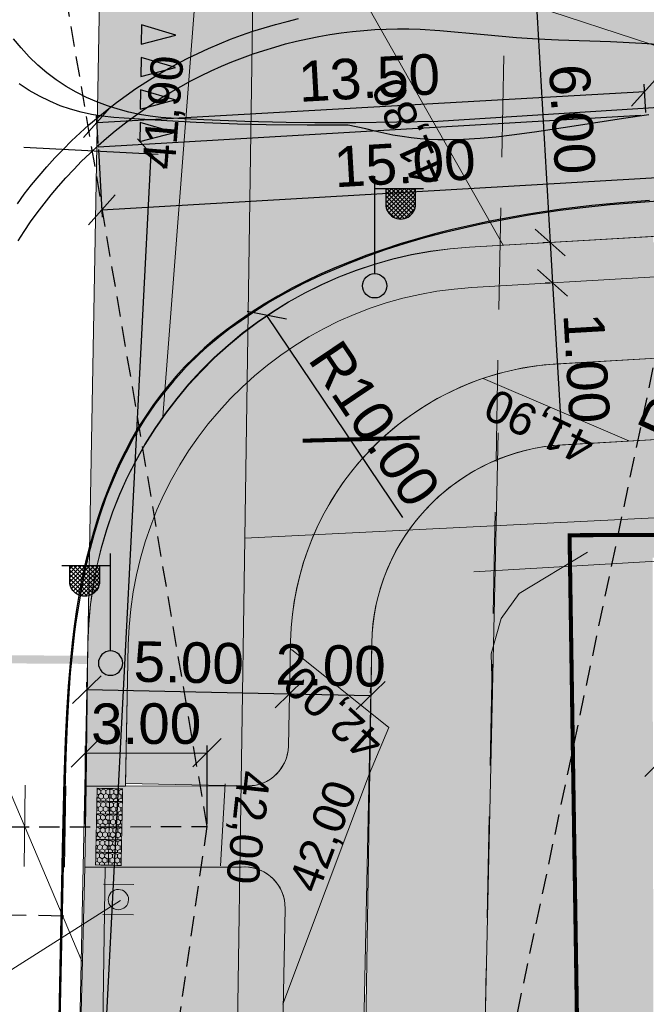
# Model space of a CAD drawing. Header units: metres. Extents: x 561538 to 562530, y 6580867 to 6581188.
# Tile 5 of 78: x 561568 to 561583, y 6581061 to 6581086. Entities that reach past the tile are written whole.
import ezdxf

# ---------------------------------------------------------------- set-up
doc = ezdxf.new("R2010")
doc.units = ezdxf.units.M
for name, pattern in [('AUDIT_E_140115124448-0', [0]), ('DASHED', [0.75, 0.5, -0.25]), ('Tpr_943a', [1.1, 0.8, -0.3])]:
    doc.linetypes.add(name, pattern=pattern)
for name, color, linetype in [('ATR01', 7, 'Continuous'), ('ATR02', 7, 'Continuous'), ('KOTY', 7, 'Continuous'), ('Tehnovõrgud$0$DP_tehno_vesi', 170, 'Tehnovõrgud$0$VESI_1'), ('Tehnovõrgud$0$PL_side', 44, 'Tehnovõrgud$0$SIDE'), ('TPK_Nähtavus_2', 4, 'Continuous'), ('tpr_KM', 7, 'Continuous')]:
    doc.layers.add(name, color=color, linetype=linetype)
for name, color, linetype, lineweight in [('DP_krunt', 7, 'Continuous', 0), ('K-Halj-muru', 71, 'Continuous', 9), ('KLM_hatch-konnitee-asfalt', 51, 'Continuous', 9), ('KLM_hatch-soidutee-asfalt-tyyp2', 253, 'Continuous', 9), ('KLM_hatch-soidutee-killustik', 33, 'Continuous', 9), ('KLM_horisontaal', 154, 'Continuous', 9), ('KLM_katteserv', 1, 'Continuous', 9), ('KLM_LM', 7, 'AUDIT_E_140115124448-0', 9), ('KLM_olol. horisontaal', 6, 'Continuous', 9), ('Tehnovõrgud$0$leppemärgid', 86, 'Continuous', 0), ('Tehnovõrgud$0$plan tänavavalgustus', 1, 'Tehnovõrgud$0$W1.1_LINE', 25), ('TKREUNAT', 7, 'AUDIT_E_140115124448-0', 9), ('TPK_juhtkivi', 136, 'Continuous', 9)]:
    doc.layers.add(name, color=color, linetype=linetype, lineweight=lineweight)
doc.layers.add('TM-kaitsevöönd', color=7, linetype='Continuous', lineweight=9, true_color=0x000000)
doc.layers.add('VV_Kattemärgistus', color=7, linetype='Continuous', true_color=0x000000)
doc.styles.add('LK-500', font='swiss.ttf', dxfattribs={"height": 1})
doc.styles.add('SWISL', font='swissl.ttf', dxfattribs={"width": 0.99, "height": 1.2})
doc.styles.add('Tehnovõrgud$0$Linetypes', font='swissl.ttf')
doc.styles.add('Tehnovõrgud$0$Standard', font='simplex.shx')
doc.linetypes.add('Tehnovõrgud$0$SIDE', pattern='A,0.5,-0.2,["S1",Tehnovõrgud$0$Linetypes,S=0.1,R=0,X=-0.1,Y=-0.05],-0.2,0.5,-0.2', length=1.6)
doc.linetypes.add('Tehnovõrgud$0$vesi1', pattern='A,4,-1,4,-1,["V1",Tehnovõrgud$0$Standard,S=0.5,R=0,X=-0.25,Y=-0.25],-1', length=11)
doc.linetypes.add('Tehnovõrgud$0$VESI_1', pattern='A,0.5,-0.2,["V1",Tehnovõrgud$0$Linetypes,S=0.1,R=0,X=-0.1,Y=-0.05],-0.2,0.5,-0.2', length=1.6)
doc.linetypes.add('Tehnovõrgud$0$W1.1_LINE', pattern='A,10,-3.35,["W1.1",Tehnovõrgud$0$Standard,S=1.5,R=0,X=-1.5,Y=-0.75],-4.35', length=17.7)

# ---------------------------------------------------------------- blocks, each defined once
blk = doc.blocks.new('_OBLIQUE')
at = {"color": 0, "linetype": 'ByBlock'}
blk.add_line((-0.5, -0.5), (0.5, 0.5), dxfattribs=at)
blk = doc.blocks.new('Tehnovõrgud$0$Pl_valgusti')
at = {"layer": 'Tehnovõrgud$0$leppemärgid', "lineweight": 30, "true_color": 0x991b1e}
h = blk.add_hatch(dxfattribs=at)
h.set_pattern_fill('ANSI37', color=244, style=0)
h.set_pattern_definition([(45, (-1303651.718500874, -12947281.95185071), (-0.08838834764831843, 0.08838834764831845), []), (135, (-1303651.718500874, -12947281.95185071), (-0.08838834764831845, -0.08838834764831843), [])])
edge = h.paths.add_edge_path()
edge.add_arc((709.9277793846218, 269.3156901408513), 0.6128398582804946, 180.0000003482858, 359.9999998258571, ccw=False)
edge.add_line((709.3149395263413, 269.315690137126), (709.3149395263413, 269.9575838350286))
edge.add_line((709.3149395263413, 269.9575838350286), (710.5406192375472, 269.957583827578))
edge.add_line((710.5406192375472, 269.957583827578), (710.5406192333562, 269.315690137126))
at = {"layer": 'Tehnovõrgud$0$leppemärgid', "color": 244, "lineweight": 30, "true_color": 0x991b1e, "flags": 128}
for points in [[(708.8616942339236, 266.4575838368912), (708.8616942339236, 270.4575838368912)], [(708.8616942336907, 269.9575838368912), (710.8616942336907, 269.9575838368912)]]:
    blk.add_lwpolyline(points, dxfattribs=at)
blk.add_lwpolyline([(709.3149395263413, 269.9575838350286), (709.3149395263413, 269.315690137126, 1.000000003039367), (710.5406192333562, 269.315690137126), (710.5406192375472, 269.9575838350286)], format="xyb", dxfattribs=at)
at = {"layer": 'Tehnovõrgud$0$leppemärgid', "color": 244, "lineweight": 30, "true_color": 0x991b1e}
blk.add_circle((708.8617019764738, 265.9575581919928), 0.499999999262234, dxfattribs=at)
blk = doc.blocks.new('t943e')
at = {"layer": 'tpr_KM'}
blk.add_hatch(color=256, dxfattribs=at).paths.add_polyline_path([(0.235949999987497, -0.849419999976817), (0.4718999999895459, 0), (0, 0)])
at = {"layer": 'tpr_KM', "color": 7}
blk.add_lwpolyline([(0.235949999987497, -0.849419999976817), (0.4718999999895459, 0), (0, 0), (0.235949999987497, -0.849419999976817)], close=True, dxfattribs=at)

msp = doc.modelspace()

# ---------------------------------------------------------------- hatches: boundary and pattern name
at = {"layer": 'K-Halj-muru'}
h = msp.add_hatch(color=256, dxfattribs=at)
edge = h.paths.add_edge_path()
edge.add_line((561570.2816790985, 6581066.907074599), (561573.1425937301, 6581066.851665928))
edge.add_arc((561573.2841138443, 6581067.859626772), 1.017847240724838, 262.007778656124, 358.4109381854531)
edge.add_line((561574.3015696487, 6581067.831401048), (561574.3547063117, 6581070.410751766))
edge.add_arc((561581.3593764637, 6581070.264020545), 7.006206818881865, 95.08336895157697, 178.7999648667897, ccw=False)
edge.add_line((561580.7385902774, 6581077.242670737), (561588.4834044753, 6581077.692670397))
edge.add_arc((561583.6436763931, 6581074.406406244), 5.849999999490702, 34.17722404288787, 93.32533803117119)
edge.add_line((561583.3043441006, 6581080.246556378), (561583.3536487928, 6581079.397987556))
edge.add_line((561583.3536487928, 6581079.397987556), (561578.8283500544, 6581079.135052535))
edge.add_arc((561579.3503997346, 6581070.150206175), 8.999999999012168, 93.32533802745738, 178.8198286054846)
edge.add_line((561570.3523088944, 6581070.335573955), (561570.2816790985, 6581066.907074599))
h = msp.add_hatch(color=256, dxfattribs=at)
edge = h.paths.add_edge_path()
edge.add_line((561577.12081321, 6581054.366873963), (561582.4658640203, 6581054.37515313))
edge.add_arc((561582.4886990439, 6581055.331534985), 0.9566544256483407, 268.6322388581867, 329.7823255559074)
edge.add_line((561583.3153628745, 6581054.850063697), (561583.2802484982, 6581072.475602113))
edge.add_line((561583.2802484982, 6581072.475602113), (561588.647307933, 6581072.485725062))
edge.add_arc((561588.6457047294, 6581073.33572355), 0.8500000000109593, 270.1080668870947, 360.1080669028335)
edge.add_line((561589.4957032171, 6581073.337326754), (561589.4936659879, 6581074.41744006))
edge.add_line((561589.4936659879, 6581074.41744006), (561589.3398622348, 6581075.739060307))
edge.add_line((561589.3398622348, 6581075.739060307), (561580.8546013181, 6581075.246038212))
edge.add_arc((561581.361836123, 6581070.263102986), 5.008685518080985, 95.81236745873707, 178.782130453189)
edge.add_line((561576.3542820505, 6581070.369558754), (561576.1192657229, 6581055.368576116))
edge.add_arc((561577.1192642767, 6581055.366872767), 1.000000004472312, 179.9024052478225, 270.0887473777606)
h = msp.add_hatch(color=256, dxfattribs=at)
edge = h.paths.add_edge_path()
edge.add_line((561569.7823571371, 6581064.84470854), (561573.1316418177, 6581064.851638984))
edge.add_arc((561573.2139995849, 6581063.849685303), 1.005332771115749, -1.052314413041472, 94.69898779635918, ccw=False)
edge.add_line((561574.2191628, 6581063.831222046), (561573.9181379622, 6581049.218926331))
edge.add_arc((561563.7100466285, 6581049.106852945), 10.2087065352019, -29.019271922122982, 0.6290180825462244, ccw=False)
edge.add_line((561572.6371173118, 6581044.15457083), (561571.3440987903, 6581042.043038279))
edge.add_line((561571.3440987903, 6581042.043038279), (561571.202, 6581042.452))
edge.add_line((561571.202, 6581042.452), (561571.398, 6581043.745))
edge.add_line((561571.398, 6581043.745), (561569.965, 6581050.893000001))
edge.add_line((561569.965, 6581050.893000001), (561569.657993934, 6581056.370874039))
edge.add_line((561569.657993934, 6581056.370874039), (561569.7823571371, 6581064.84470854))
at = {"layer": 'KLM_hatch-konnitee-asfalt', "ltscale": 0.5}
h = msp.add_hatch(color=256, dxfattribs=at)
h.dxf.hatch_style = 1
edge = h.paths.add_edge_path()
edge.add_line((561571.3440987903, 6581042.043038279), (561573.148, 6581037.741))
edge.add_line((561573.148, 6581037.741), (561573.0253005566, 6581039.045214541))
edge.add_arc((561578.6424317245, 6581039.470649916), 5.633219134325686, 139.7538355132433, 184.331250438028, ccw=False)
edge.add_arc((561563.8101450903, 6581049.071920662), 12.10282861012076, 330.488671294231, 358.7550935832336)
edge.add_line((561575.9101169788, 6581048.808974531), (561575.9632309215, 6581051.38722237))
edge.add_arc((561576.9784294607, 6581051.359968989), 1.01556428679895, 82.50485471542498, 178.462242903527, ccw=False)
edge.add_line((561577.1109018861, 6581052.366856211), (561582.4707351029, 6581052.375158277))
edge.add_arc((561582.4560924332, 6581051.345954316), 1.02930811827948, 32.80632769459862, 89.18489764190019, ccw=False)
edge.add_line((561583.3212328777, 6581051.903634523), (561583.3153628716, 6581054.850063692))
edge.add_arc((561582.4886990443, 6581055.331534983), 0.9566544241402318, 268.6322388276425, 329.78232530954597, ccw=False)
edge.add_line((561582.4658640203, 6581054.37515313), (561577.1208132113, 6581054.366873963))
edge.add_arc((561577.0494912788, 6581055.368371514), 1.004033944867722, 178.9166426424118, 274.0734581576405, ccw=False)
edge.add_line((561576.0456368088, 6581055.38735481), (561576.3542820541, 6581070.369558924))
edge.add_arc((561581.3620409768, 6581070.262913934), 5.008894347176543, 95.81447969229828, 178.7800162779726, ccw=False)
edge.add_line((561580.8546013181, 6581075.246038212), (561589.3398622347, 6581075.739060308))
edge.add_arc((561583.4411383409, 6581074.317614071), 6.067573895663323, 13.54855392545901, 33.79649522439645)
edge.add_line((561588.4834044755, 6581077.692670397), (561580.7385902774, 6581077.242670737))
edge.add_arc((561581.3593764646, 6581070.264020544), 7.00620681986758, 95.08336895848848, 178.7999648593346)
edge.add_line((561574.3547063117, 6581070.410751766), (561574.3015696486, 6581067.831401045))
edge.add_arc((561573.2841138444, 6581067.859626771), 1.017847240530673, 262.00777864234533, 358.4109380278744, ccw=False)
edge.add_line((561573.1425937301, 6581066.851665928), (561569.3116413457, 6581066.843738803))
edge.add_line((561569.3116413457, 6581066.843738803), (561569.2822881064, 6581064.843673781))
edge.add_line((561569.2822881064, 6581064.843673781), (561573.1316419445, 6581064.851638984))
edge.add_arc((561573.2139995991, 6581063.849685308), 1.005332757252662, -1.0523194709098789, 94.6989814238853, ccw=False)
edge.add_line((561574.2191627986, 6581063.831221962), (561573.9181379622, 6581049.218926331))
edge.add_arc((561563.7100466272, 6581049.106852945), 10.20870653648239, -29.01927191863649, 0.629018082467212, ccw=False)
edge.add_line((561572.6371173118, 6581044.15457083), (561571.3440987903, 6581042.043038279))
at = {"layer": 'KLM_hatch-soidutee-asfalt-tyyp2'}
h = msp.add_hatch(color=254, dxfattribs=at)
edge = h.paths.add_edge_path()
edge.add_line((561662.0515972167, 6581090.982408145), (561662.3996303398, 6581084.99251057))
edge.add_line((561662.3996303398, 6581084.99251057), (561578.7703445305, 6581080.133368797))
edge.add_arc((561579.3503997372, 6581070.150206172), 10.00000000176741, 93.32533806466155, 178.8198285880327)
edge.add_line((561569.3525210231, 6581070.356170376), (561569.830062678, 6581096.351612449))
edge.add_arc((561579.8292210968, 6581096.221878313), 10.00000000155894, 179.2566573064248, 273.3253380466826)
edge.add_line((561580.4092763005, 6581086.238715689), (561662.0515972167, 6581090.982408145))
at = {"layer": 'KLM_hatch-soidutee-killustik'}
h = msp.add_hatch(color=33, dxfattribs=at)
edge = h.paths.add_edge_path()
edge.add_line((561583.2956432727, 6581080.396303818), (561583.3536487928, 6581079.397987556))
edge.add_line((561583.3536487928, 6581079.397987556), (561578.8283500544, 6581079.135052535))
edge.add_arc((561579.3503997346, 6581070.150206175), 8.999999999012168, 93.32533802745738, 178.8198286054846)
edge.add_line((561570.3523088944, 6581070.335573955), (561570.2804156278, 6581066.845743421))
edge.add_line((561570.2804156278, 6581066.845743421), (561569.3116413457, 6581066.843738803))
edge.add_line((561569.3116413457, 6581066.843738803), (561569.3525210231, 6581070.356170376))
edge.add_arc((561579.3863587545, 6581070.11556888), 10.0367220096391, 93.51879946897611, 178.6263671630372, ccw=False)
edge.add_line((561578.7703445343, 6581080.133368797), (561583.2956432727, 6581080.396303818))
msp.add_hatch(color=33, dxfattribs=at).paths.add_polyline_path([(561569.2822881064, 6581064.843673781), (561569.7823571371, 6581064.84470854), (561569.657993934, 6581056.370874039), (561569.068, 6581056.545)])
at = {"layer": 'TPK_juhtkivi', "lineweight": 5}
h = msp.add_hatch(dxfattribs=at)
h.set_pattern_fill('HONEY', color=0, scale=0.0225, angle=268.8198286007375)
h.set_pattern_definition([(268.8198286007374, (561569.7380575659, 6581066.631613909), (0.05964653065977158, -0.1084077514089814), [0.07143749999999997, -0.1428749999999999]), (28.81982860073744, (561569.7380575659, 6581066.631613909), (0.06406060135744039, 0.1058592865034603), [0.07143749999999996, -0.1428749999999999]), (328.8198286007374, (561569.7380575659, 6581066.631613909), (0.123707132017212, -0.002548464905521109), [-0.1428749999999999, 0.07143749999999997])])
h.paths.add_polyline_path([(561569.8922753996, 6581066.470712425), (561569.5773422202, 6581066.477200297), (561569.5838300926, 6581066.792133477), (561569.898763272, 6581066.785645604)])
h = msp.add_hatch(dxfattribs=at)
h.set_pattern_fill('HONEY', color=0, scale=0.0225, angle=268.8198286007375)
h.set_pattern_definition([(268.8198286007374, (561570.0529907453, 6581066.625126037), (0.05964653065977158, -0.1084077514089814), [0.07143749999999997, -0.1428749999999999]), (28.81982860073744, (561570.0529907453, 6581066.625126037), (0.06406060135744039, 0.1058592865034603), [0.07143749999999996, -0.1428749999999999]), (328.8198286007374, (561570.0529907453, 6581066.625126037), (0.123707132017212, -0.002548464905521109), [-0.1428749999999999, 0.07143749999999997])])
h.paths.add_polyline_path([(561570.207208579, 6581066.464224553), (561569.8922753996, 6581066.470712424), (561569.898763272, 6581066.785645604), (561570.2136964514, 6581066.779157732)])
h = msp.add_hatch(dxfattribs=at)
h.set_pattern_fill('HONEY', color=0, scale=0.0225, angle=268.8198286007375)
h.set_pattern_definition([(268.8198286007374, (561569.7315696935, 6581066.316680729), (0.05964653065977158, -0.1084077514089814), [0.07143749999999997, -0.1428749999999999]), (28.81982860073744, (561569.7315696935, 6581066.316680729), (0.06406060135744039, 0.1058592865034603), [0.07143749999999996, -0.1428749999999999]), (328.8198286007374, (561569.7315696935, 6581066.316680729), (0.123707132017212, -0.002548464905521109), [-0.1428749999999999, 0.07143749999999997])])
h.paths.add_polyline_path([(561569.8857875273, 6581066.155779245), (561569.5708543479, 6581066.162267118), (561569.5773422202, 6581066.477200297), (561569.8922753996, 6581066.470712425)])
h = msp.add_hatch(dxfattribs=at)
h.set_pattern_fill('HONEY', color=0, scale=0.0225, angle=268.8198286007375)
h.set_pattern_definition([(268.8198286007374, (561570.046502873, 6581066.310192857), (0.05964653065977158, -0.1084077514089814), [0.07143749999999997, -0.1428749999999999]), (28.81982860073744, (561570.046502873, 6581066.310192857), (0.06406060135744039, 0.1058592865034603), [0.07143749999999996, -0.1428749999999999]), (328.8198286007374, (561570.046502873, 6581066.310192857), (0.123707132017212, -0.002548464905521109), [-0.1428749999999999, 0.07143749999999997])])
h.paths.add_polyline_path([(561570.2007207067, 6581066.149291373), (561569.8857875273, 6581066.155779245), (561569.8922753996, 6581066.470712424), (561570.207208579, 6581066.464224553)])
h = msp.add_hatch(dxfattribs=at)
h.set_pattern_fill('HONEY', color=0, scale=0.0225, angle=268.8198286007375)
h.set_pattern_definition([(268.8198286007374, (561569.7250818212, 6581066.00174755), (0.05964653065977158, -0.1084077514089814), [0.07143749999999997, -0.1428749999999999]), (28.81982860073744, (561569.7250818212, 6581066.00174755), (0.06406060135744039, 0.1058592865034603), [0.07143749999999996, -0.1428749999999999]), (328.8198286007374, (561569.7250818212, 6581066.00174755), (0.123707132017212, -0.002548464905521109), [-0.1428749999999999, 0.07143749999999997])])
h.paths.add_polyline_path([(561569.879299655, 6581065.840846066), (561569.5643664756, 6581065.847333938), (561569.5708543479, 6581066.162267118), (561569.8857875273, 6581066.155779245)])
h = msp.add_hatch(dxfattribs=at)
h.set_pattern_fill('HONEY', color=0, scale=0.0225, angle=268.8198286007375)
h.set_pattern_definition([(268.8198286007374, (561570.0400150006, 6581065.995259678), (0.05964653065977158, -0.1084077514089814), [0.07143749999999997, -0.1428749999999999]), (28.81982860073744, (561570.0400150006, 6581065.995259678), (0.06406060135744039, 0.1058592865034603), [0.07143749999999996, -0.1428749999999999]), (328.8198286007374, (561570.0400150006, 6581065.995259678), (0.123707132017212, -0.002548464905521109), [-0.1428749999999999, 0.07143749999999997])])
h.paths.add_polyline_path([(561570.1942328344, 6581065.834358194), (561569.879299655, 6581065.840846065), (561569.8857875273, 6581066.155779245), (561570.2007207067, 6581066.149291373)])
h = msp.add_hatch(dxfattribs=at)
h.set_pattern_fill('HONEY', color=0, scale=0.0225, angle=268.8198286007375)
h.set_pattern_definition([(268.8198286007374, (561569.7185939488, 6581065.686814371), (0.05964653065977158, -0.1084077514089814), [0.07143749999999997, -0.1428749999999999]), (28.81982860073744, (561569.7185939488, 6581065.686814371), (0.06406060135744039, 0.1058592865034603), [0.07143749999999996, -0.1428749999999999]), (328.8198286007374, (561569.7185939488, 6581065.686814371), (0.123707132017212, -0.002548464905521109), [-0.1428749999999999, 0.07143749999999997])])
h.paths.add_polyline_path([(561569.8728117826, 6581065.525912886), (561569.5578786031, 6581065.532400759), (561569.5643664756, 6581065.847333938), (561569.879299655, 6581065.840846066)])
h = msp.add_hatch(dxfattribs=at)
h.set_pattern_fill('HONEY', color=0, scale=0.0225, angle=268.8198286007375)
h.set_pattern_definition([(268.8198286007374, (561570.0335271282, 6581065.680326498), (0.05964653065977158, -0.1084077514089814), [0.07143749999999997, -0.1428749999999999]), (28.81982860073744, (561570.0335271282, 6581065.680326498), (0.06406060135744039, 0.1058592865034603), [0.07143749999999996, -0.1428749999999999]), (328.8198286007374, (561570.0335271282, 6581065.680326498), (0.123707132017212, -0.002548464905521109), [-0.1428749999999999, 0.07143749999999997])])
h.paths.add_polyline_path([(561570.187744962, 6581065.519425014), (561569.8728117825, 6581065.525912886), (561569.879299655, 6581065.840846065), (561570.1942328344, 6581065.834358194)])
h = msp.add_hatch(dxfattribs=at)
h.set_pattern_fill('HONEY', color=0, scale=0.0225, angle=268.8198286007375)
h.set_pattern_definition([(268.8198286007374, (561569.7121060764, 6581065.371881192), (0.05964653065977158, -0.1084077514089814), [0.07143749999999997, -0.1428749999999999]), (28.81982860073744, (561569.7121060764, 6581065.371881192), (0.06406060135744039, 0.1058592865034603), [0.07143749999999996, -0.1428749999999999]), (328.8198286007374, (561569.7121060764, 6581065.371881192), (0.123707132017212, -0.002548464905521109), [-0.1428749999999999, 0.07143749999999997])])
h.paths.add_polyline_path([(561569.8663239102, 6581065.210979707), (561569.5513907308, 6581065.217467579), (561569.5578786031, 6581065.532400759), (561569.8728117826, 6581065.525912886)])
h = msp.add_hatch(dxfattribs=at)
h.set_pattern_fill('HONEY', color=0, scale=0.0225, angle=268.8198286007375)
h.set_pattern_definition([(268.8198286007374, (561570.0270392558, 6581065.365393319), (0.05964653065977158, -0.1084077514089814), [0.07143749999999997, -0.1428749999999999]), (28.81982860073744, (561570.0270392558, 6581065.365393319), (0.06406060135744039, 0.1058592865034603), [0.07143749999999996, -0.1428749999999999]), (328.8198286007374, (561570.0270392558, 6581065.365393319), (0.123707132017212, -0.002548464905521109), [-0.1428749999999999, 0.07143749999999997])])
h.paths.add_polyline_path([(561570.1812570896, 6581065.204491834), (561569.8663239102, 6581065.210979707), (561569.8728117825, 6581065.525912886), (561570.187744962, 6581065.519425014)])
h = msp.add_hatch(dxfattribs=at)
h.set_pattern_fill('HONEY', color=0, scale=0.0225, angle=268.8198286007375)
h.set_pattern_definition([(268.8198286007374, (561569.7056182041, 6581065.056948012), (0.05964653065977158, -0.1084077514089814), [0.07143749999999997, -0.1428749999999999]), (28.81982860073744, (561569.7056182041, 6581065.056948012), (0.06406060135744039, 0.1058592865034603), [0.07143749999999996, -0.1428749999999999]), (328.8198286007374, (561569.7056182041, 6581065.056948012), (0.123707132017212, -0.002548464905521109), [-0.1428749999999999, 0.07143749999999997])])
h.paths.add_polyline_path([(561569.8598360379, 6581064.896046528), (561569.5449028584, 6581064.9025344), (561569.5513907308, 6581065.217467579), (561569.8663239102, 6581065.210979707)])
h = msp.add_hatch(dxfattribs=at)
h.set_pattern_fill('HONEY', color=0, scale=0.0225, angle=268.8198286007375)
h.set_pattern_definition([(268.8198286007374, (561570.0205513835, 6581065.050460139), (0.05964653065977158, -0.1084077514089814), [0.07143749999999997, -0.1428749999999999]), (28.81982860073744, (561570.0205513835, 6581065.050460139), (0.06406060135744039, 0.1058592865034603), [0.07143749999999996, -0.1428749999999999]), (328.8198286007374, (561570.0205513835, 6581065.050460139), (0.123707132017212, -0.002548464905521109), [-0.1428749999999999, 0.07143749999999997])])
h.paths.add_polyline_path([(561570.1747692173, 6581064.889558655), (561569.8598360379, 6581064.896046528), (561569.8663239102, 6581065.210979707), (561570.1812570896, 6581065.204491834)])

# ---------------------------------------------------------------- linework, layer by layer
at = {"layer": 'ATR01', "color": 3, "linetype": 'Continuous', "lineweight": -3}
for points in [[(561567.6165874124, 6581081.200743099), (561567.786392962, 6581081.436740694), (561567.9663061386, 6581081.667467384), (561568.1524811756, 6581081.893479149), (561568.3442529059, 6581082.114761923), (561568.5415012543, 6581082.331177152), (561568.7441027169, 6581082.542589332), (561568.9519304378, 6581082.74886609), (561569.1648542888, 6581082.949878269), (561569.3827409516, 6581083.145500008), (561569.6054539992, 6581083.335608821), (561569.8328539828, 6581083.520085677), (561570.0647985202, 6581083.698815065), (561570.3011423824, 6581083.871685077), (561570.5417375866, 6581084.038587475), (561570.7864334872, 6581084.199417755), (561571.0350768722, 6581084.354075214), (561571.2875120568, 6581084.502463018), (561571.5435809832, 6581084.644488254), (561571.8031233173, 6581084.780061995), (561572.0659765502, 6581084.909099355), (561572.3319761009, 6581085.03151954), (561572.6009554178, 6581085.147245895), (561572.8727460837, 6581085.256205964), (561573.1471779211, 6581085.358331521), (561573.4240790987, 6581085.453558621), (561573.7032762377, 6581085.54182764), (561573.9845945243, 6581085.623083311), (561574.2678578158, 6581085.697274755), (561574.5528887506, 6581085.764355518)], [(561583.5182172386, 6581081.275938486), (561582.2387071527, 6581081.175439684), (561581.491182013, 6581081.095020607), (561581.0034212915, 6581081.034367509), (561580.2776092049, 6581080.928194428), (561579.7876067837, 6581080.841497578), (561579.0528924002, 6581080.699979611), (561578.0916929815, 6581080.476887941), (561577.6251630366, 6581080.352048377), (561577.1552879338, 6581080.214925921), (561576.6909771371, 6581080.064904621), (561576.2317321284, 6581079.903948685), (561575.7891380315, 6581079.732127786), (561575.1058899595, 6581079.43987547), (561574.6745536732, 6581079.236675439), (561574.25468535, 6581079.017679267), (561573.8459180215, 6581078.781854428), (561573.4480499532, 6581078.529888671), (561572.8452832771, 6581078.117263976), (561572.6574851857, 6581077.972593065), (561572.2909989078, 6581077.667848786), (561572.1191732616, 6581077.51315907), (561571.7770191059, 6581077.17732847), (561571.4653579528, 6581076.830490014), (561571.1586907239, 6581076.457116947), (561571.0167915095, 6581076.269752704), (561570.7519500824, 6581075.879869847), (561570.5070112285, 6581075.477229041), (561570.2889940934, 6581075.059048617), (561570.1783639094, 6581074.842016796), (561570.0782305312, 6581074.627832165), (561569.8870349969, 6581074.178228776), (561569.801508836, 6581073.957921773), (561569.6406627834, 6581073.498139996), (561569.5005186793, 6581073.042165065), (561569.3759200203, 6581072.576634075), (561569.271864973, 6581072.110396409), (561569.1778890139, 6581071.630633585), (561569.0584038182, 6581070.896352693), (561569.0247836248, 6581070.650026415), (561568.9201706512, 6581069.639642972), (561568.8844944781, 6581069.138748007), (561568.8404405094, 6581068.376885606), (561568.8093907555, 6581067.589564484), (561568.776954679, 6581066.46620359), (561568.7095945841, 6581063.371954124), (561568.6180358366, 6581058.723797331)]]:
    msp.add_lwpolyline(points, dxfattribs=at)
at = {"layer": 'ATR01', "color": 1, "linetype": 'Continuous', "lineweight": -3}
for points in [[(561567.6336604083, 6581080.286583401), (561567.7853888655, 6581080.521350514), (561567.9429438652, 6581080.752247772), (561568.1062267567, 6581080.979130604), (561568.2751353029, 6581081.201856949), (561568.4495637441, 6581081.420287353), (561568.629402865, 6581081.634285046), (561568.8145400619, 6581081.843716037), (561569.0048594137, 6581082.048449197), (561569.2002417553, 6581082.248356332), (561569.4005647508, 6581082.443312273), (561569.6057029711, 6581082.633194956), (561569.8155279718, 6581082.817885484), (561570.0299083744, 6581082.997268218), (561570.2487099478, 6581083.171230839), (561570.4717956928, 6581083.339664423), (561570.6990259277, 6581083.502463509), (561570.9302583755, 6581083.659526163), (561571.1653482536, 6581083.810754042), (561571.4041483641, 6581083.956052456), (561571.6465091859, 6581084.095330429), (561571.8922789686, 6581084.228500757), (561572.1413038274, 6581084.355480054), (561572.3934278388, 6581084.476188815), (561572.648493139, 6581084.590551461), (561572.9063400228, 6581084.698496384), (561573.166807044, 6581084.799955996), (561573.4297311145, 6581084.894866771), (561573.6949476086, 6581084.983169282), (561573.9622904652, 6581085.064808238), (561574.2315922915, 6581085.139732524), (561574.5026844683, 6581085.207895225), (561574.7753972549, 6581085.269253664), (561575.0495598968, 6581085.323769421), (561575.3250007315, 6581085.371408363), (561575.6015472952, 6581085.412140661), (561575.8790264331, 6581085.44594081), (561576.1572644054, 6581085.472787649), (561576.4360869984, 6581085.492664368), (561576.715319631, 6581085.505558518), (561576.9947874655, 6581085.511462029), (561577.2743155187, 6581085.510371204), (561577.5537287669, 6581085.502286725), (561578.0377045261, 6581085.471685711), (561579.1276229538, 6581085.371969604), (561579.9258565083, 6581085.301836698), (561580.4488421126, 6581085.264719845), (561580.9643258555, 6581085.239765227), (561582.245996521, 6581085.201352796), (561583.0153875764, 6581085.163027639), (561583.7840471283, 6581085.112097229)], [(561583.2047510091, 6581081.279917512), (561582.4911885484, 6581081.223614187), (561581.7865203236, 6581081.15496601), (561581.091038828, 6581081.072221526), (561580.5809611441, 6581081.000945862), (561580.1255210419, 6581080.929220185), (561579.6736055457, 6581080.850102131), (561579.2255911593, 6581080.763423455), (561578.7818881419, 6581080.669022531), (561578.3429430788, 6581080.566747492), (561577.9092414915, 6581080.45645991), (561577.4813103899, 6581080.338039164), (561577.0597207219, 6581080.211387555), (561576.6450896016, 6581080.076436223), (561576.2380822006, 6581079.93315201), (561575.8394131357, 6581079.781545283), (561575.4498471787, 6581079.621678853), (561575.0704706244, 6581079.453801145), (561574.749249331, 6581079.301368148), (561574.3893462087, 6581079.118335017), (561574.0403890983, 6581078.927331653), (561573.7031833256, 6581078.728730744), (561573.3785580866, 6581078.522992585), (561573.0673595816, 6581078.310675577), (561572.7704420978, 6581078.092446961), (561572.4888147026, 6581077.869222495), (561572.223887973, 6581077.642473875), (561571.9751756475, 6581077.412366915), (561571.7416397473, 6581077.178652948), (561571.5220923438, 6581076.940920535), (561571.3152744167, 6581076.698618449), (561571.1449491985, 6581076.483900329), (561570.9556551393, 6581076.22717522), (561570.773494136, 6581075.95988058), (561570.5987343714, 6581075.682170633), (561570.4316235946, 6581075.394203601), (561570.2723874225, 6581075.096140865), (561570.1212274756, 6581074.788146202), (561569.9783193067, 6581074.470385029), (561569.8438100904, 6581074.143023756), (561569.7178160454, 6581073.806229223), (561569.6004195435, 6581073.460168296), (561569.4916658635, 6581073.105007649), (561569.3915595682, 6581072.740913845), (561569.3000604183, 6581072.368053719), (561569.2170788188, 6581071.98659525), (561569.1424707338, 6581071.596709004), (561569.076032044, 6581071.198570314), (561569.0174923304, 6581070.792362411), (561568.9665080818, 6581070.378280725), (561568.9226553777, 6581069.956538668), (561568.8691016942, 6581069.310094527), (561568.8282686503, 6581068.647780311), (561568.7971348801, 6581067.962007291), (561568.765968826, 6581067.009066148), (561568.7251436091, 6581065.280045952), (561568.6139078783, 6581059.870202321)]]:
    msp.add_lwpolyline(points, dxfattribs=at)
at = {"layer": 'ATR02', "color": 1, "linetype": 'Continuous', "lineweight": -3}
msp.add_lwpolyline([(561583.5663519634, 6581083.582548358), (561577.9883193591, 6581083.232401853), (561576.9759996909, 6581083.209966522), (561575.9635050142, 6581083.197760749), (561574.9509386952, 6581083.195785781), (561574.2440531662, 6581083.204094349), (561573.2285933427, 6581083.230952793), (561572.2135572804, 6581083.270724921), (561571.4132191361, 6581083.31120836), (561571.1537877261, 6581083.331021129), (561570.892216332, 6581083.362100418), (561570.6291196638, 6581083.40514604), (561570.3652107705, 6581083.460840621), (561570.1013041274, 6581083.529837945), (561569.8383176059, 6581083.61275012), (561569.5772730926, 6581083.710133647), (561569.319295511, 6581083.822474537), (561569.0656099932, 6581083.950172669), (561568.8175369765, 6581084.093525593), (561568.5764850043, 6581084.25271209), (561568.3439410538, 6581084.427775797), (561568.1214582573, 6581084.618609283), (561567.9106409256, 6581084.824938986), (561567.7128726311, 6581085.041317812), (561567.5247122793, 6581085.265400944)], dxfattribs=at)
at = {"layer": 'ATR02', "color": 3, "linetype": 'Continuous', "lineweight": -3}
msp.add_lwpolyline([(561583.1895771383, 6581083.393345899), (561582.5651079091, 6581083.303639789), (561581.3462746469, 6581083.11321332), (561580.3667995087, 6581082.96497167), (561579.8093634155, 6581082.889052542), (561579.426722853, 6581082.843414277), (561579.0307772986, 6581082.805941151), (561578.6220142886, 6581082.781123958), (561578.2010882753, 6581082.773498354), (561577.9863830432, 6581082.777518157), (561577.7690959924, 6581082.787462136), (561577.5494696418, 6581082.80382009), (561577.3277973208, 6581082.827041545), (561577.1044250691, 6581082.857526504), (561576.880137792, 6581082.89534928), (561576.655647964, 6581082.94032029), (561576.4312759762, 6581082.992294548), (561576.2072647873, 6581083.051137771), (561575.7753846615, 6581083.139864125), (561574.7622429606, 6581083.139792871), (561573.7491522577, 6581083.149958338), (561573.043858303, 6581083.164728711), (561572.027994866, 6581083.206855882), (561571.0127494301, 6581083.261900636), (561569.9982862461, 6581083.32985407), (561569.7040806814, 6581083.358804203), (561569.4471648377, 6581083.39982547), (561569.1888026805, 6581083.456480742), (561568.9298123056, 6581083.529406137), (561568.6711403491, 6581083.61920091), (561568.413862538, 6581083.726413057), (561568.1591826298, 6581083.851523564), (561567.9084294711, 6581083.994929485), (561567.663051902, 6581084.156926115)], dxfattribs=at)
at = {"layer": 'DP_krunt', "color": 6, "linetype": 'Continuous', "lineweight": 18}
for p, q in [((561573.2248205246, 6581072.95647453), (561573.4600000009, 6581088.57)), ((561609.335016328, 6581074.765171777), (561573.2248205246, 6581072.95647453)), ((561573.2248205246, 6581072.95647453), (561609.335016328, 6581074.765171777)), ((561572.8699999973, 6581049.399999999), (561573.2248205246, 6581072.95647453)), ((561573.2248205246, 6581072.95647453), (561573.2248205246, 6581072.95647453))]:
    msp.add_line(p, q, dxfattribs=at)
at = {"layer": 'K-Halj-muru'}
for p, q in [((561583.3536487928, 6581079.397987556), (561578.8283500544, 6581079.135052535)), ((561580.7385902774, 6581077.242670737), (561588.4834044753, 6581077.692670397)), ((561589.3398622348, 6581075.739060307), (561580.8546013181, 6581075.246038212)), ((561574.3015696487, 6581067.831401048), (561574.3547063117, 6581070.410751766)), ((561576.3542820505, 6581070.369558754), (561576.1192657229, 6581055.368576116)), ((561570.3523088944, 6581070.335573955), (561570.2816790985, 6581066.907074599)), ((561570.2816790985, 6581066.907074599), (561573.1425937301, 6581066.851665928)), ((561569.657993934, 6581056.370874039), (561569.7823571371, 6581064.84470854)), ((561569.7823571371, 6581064.84470854), (561573.1316418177, 6581064.851638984)), ((561574.2191628, 6581063.831222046), (561573.9181379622, 6581049.218926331))]:
    msp.add_line(p, q, dxfattribs=at)
for centre, radius, start, end in [((561579.3503997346, 6581070.150206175), 8.99999999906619, 93.32533802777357, 178.8198286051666), ((561581.3593764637, 6581070.264020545), 7.006206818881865, 95.08336895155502, 178.7999648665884), ((561581.361836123, 6581070.263102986), 5.008685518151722, 95.81236745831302, 178.7821304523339), ((561573.2841138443, 6581067.859626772), 1.017847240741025, 262.0077786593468, 358.4109381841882), ((561573.213999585, 6581063.849685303), 1.005332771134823, 358.9476855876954, 94.69898779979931)]:
    msp.add_arc(centre, radius, start, end, dxfattribs=at)
at = {"layer": 'KLM_hatch-konnitee-asfalt', "ltscale": 0.5}
for p, q in [((561588.4834044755, 6581077.692670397), (561580.7385902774, 6581077.242670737)), ((561580.8546013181, 6581075.246038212), (561589.3398622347, 6581075.739060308)), ((561574.3547063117, 6581070.410751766), (561574.3015696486, 6581067.831401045)), ((561576.0456368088, 6581055.38735481), (561576.3542820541, 6581070.369558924)), ((561569.3116413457, 6581066.843738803), (561569.2822881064, 6581064.843673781)), ((561573.1425937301, 6581066.851665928), (561569.3116413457, 6581066.843738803)), ((561569.2822881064, 6581064.843673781), (561573.1316419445, 6581064.851638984)), ((561574.2191627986, 6581063.831221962), (561573.9181379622, 6581049.218926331))]:
    msp.add_line(p, q, dxfattribs=at)
for centre, radius, start, end in [((561581.3593764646, 6581070.264020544), 7.006206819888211, 95.08336895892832, 178.7999648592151), ((561581.3620409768, 6581070.262913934), 5.008894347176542, 95.8144796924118, 178.7800162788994), ((561573.2841138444, 6581067.859626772), 1.017847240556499, 262.0077786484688, 358.4109379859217), ((561573.2139995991, 6581063.849685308), 1.005332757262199, 358.9476805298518, 94.69898142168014)]:
    msp.add_arc(centre, radius, start, end, dxfattribs=at)
at = {"layer": 'KLM_hatch-soidutee-asfalt-tyyp2', "color": 254}
for p, q in [((561569.3525210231, 6581070.356170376), (561569.830062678, 6581096.351612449)), ((561662.3996303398, 6581084.99251057), (561578.7703445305, 6581080.133368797))]:
    msp.add_line(p, q, dxfattribs=at)
msp.add_arc((561579.3503997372, 6581070.150206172), 10.00000000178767, 93.32533806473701, 178.8198285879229, dxfattribs=at)
at = {"layer": 'KLM_hatch-soidutee-killustik', "color": 33}
for p, q in [((561578.7703445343, 6581080.133368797), (561583.2956432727, 6581080.396303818)), ((561583.3536487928, 6581079.397987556), (561578.8283500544, 6581079.135052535)), ((561569.3116413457, 6581066.843738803), (561569.3525210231, 6581070.356170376)), ((561570.3523088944, 6581070.335573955), (561570.2804156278, 6581066.845743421)), ((561570.2804156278, 6581066.845743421), (561569.3116413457, 6581066.843738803)), ((561569.068, 6581056.545), (561569.2822881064, 6581064.843673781)), ((561569.2822881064, 6581064.843673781), (561569.7823571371, 6581064.84470854)), ((561569.7823571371, 6581064.84470854), (561569.657993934, 6581056.370874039))]:
    msp.add_line(p, q, dxfattribs=at)
for centre, radius, start, end in [((561579.3863587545, 6581070.11556888), 10.0367220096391, 93.51879946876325, 178.626367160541), ((561579.3503997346, 6581070.150206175), 8.99999999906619, 93.32533802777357, 178.8198286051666)]:
    msp.add_arc(centre, radius, start, end, dxfattribs=at)
at = {"layer": 'KLM_horisontaal'}
for p, q in [((561571.202683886, 6581075.948027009), (561572.2624449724, 6581089.68399646)), ((561575.6561043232, 6581087.127837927), (561579.5940145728, 6581080.181160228)), ((561579.9452818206, 6581086.211756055), (561598.1753545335, 6581080.257341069)), ((561579.1020333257, 6581076.896617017), (561582.6965368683, 6581075.353060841)), ((561574.3807518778, 6581070.215136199), (561576.7772866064, 6581068.289768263)), ((561576.7772866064, 6581068.289768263), (561576.3038837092, 6581067.152656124)), ((561576.3038837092, 6581067.152656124), (561574.1612465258, 6581061.470827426)), ((561572.7402477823, 6581066.904621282), (561572.6244138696, 6581064.87783106))]:
    msp.add_line(p, q, dxfattribs=at)
at = {"layer": 'KLM_horisontaal', "color": 5}
for p, q in [((561579.160030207, 6581061.360547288), (561579.4732257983, 6581075.557092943)), ((561588.8604510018, 6581072.706145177), (561578.8772883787, 6581072.126089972)), ((561581.6803817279, 6581072.612679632), (561579.9892222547, 6581071.594831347)), ((561579.9892222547, 6581071.594831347), (561579.544559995, 6581070.977228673)), ((561579.544559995, 6581070.977228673), (561579.3002363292, 6581070.108075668)), ((561579.3002363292, 6581070.108075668), (561579.3315161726, 6581068.976805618))]:
    msp.add_line(p, q, dxfattribs=at)
at = {"layer": 'KLM_katteserv'}
for p, q in [((561578.7703445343, 6581080.133368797), (561583.2956432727, 6581080.396303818)), ((561580.9471827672, 6581077.25479066), (561588.5704233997, 6581077.697726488)), ((561581.0631938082, 6581075.258158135), (561589.4158399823, 6581075.74347487)), ((561574.3015696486, 6581067.831401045), (561574.3547063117, 6581070.410751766)), ((561576.045636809, 6581055.38735481), (561576.3542820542, 6581070.369558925)), ((561569.068, 6581056.545), (561569.3525210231, 6581070.356170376)), ((561569.3116413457, 6581066.843738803), (561569.2822881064, 6581064.843673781)), ((561569.3116413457, 6581066.843738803), (561573.3038510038, 6581066.851999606)), ((561569.2822881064, 6581064.843673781), (561573.2173057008, 6581064.851816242)), ((561574.2191627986, 6581063.831221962), (561573.9105412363, 6581048.850167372))]:
    msp.add_line(p, q, dxfattribs=at)
for centre, radius, start, end in [((561579.3503997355, 6581070.150206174), 10, 93.32533803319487, 178.8198285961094), ((561581.3532214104, 6581070.266576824), 7, 93.32533805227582, 178.8198285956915), ((561581.3532214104, 6581070.266576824), 4.999999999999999, 93.32533805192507, 178.8198285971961), ((561573.3017817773, 6581067.851997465), 1, 270.1185580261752, 358.8198285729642), ((561573.2193749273, 6581063.851818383), 1, 358.8198286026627, 90.11855803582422)]:
    msp.add_arc(centre, radius, start, end, dxfattribs=at)
at = {"layer": 'KLM_LM'}
for p, q in [((561567.8118028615, 6581066.865750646), (561567.7824496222, 6581064.865685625)), ((561568.8116951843, 6581066.851076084), (561568.782341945, 6581064.851011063)), ((561570.1558954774, 6581064.027111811, 40.70000000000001), (561554.0091770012, 6581053.754566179, 40.70000000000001))]:
    msp.add_line(p, q, dxfattribs=at)
at = {"layer": 'KLM_olol. horisontaal'}
msp.add_line((561569.2067839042, 6581062.533392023), (561565.7877055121, 6581070.566799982), dxfattribs=at)
at = {"layer": 'KOTY', "transparency": 16777216}
for p, q in [((561580.4092762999, 6581086.238715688), (561580.757309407, 6581080.248818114)), ((561569.5776630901, 6581083.206266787), (561583.0887084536, 6581083.97204643)), ((561583.1180900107, 6581083.453652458), (561583.0785227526, 6581084.151758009)), ((561569.6070446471, 6581082.687872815), (561569.567477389, 6581083.385978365)), ((561580.6949146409, 6581080.245192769), (561580.5776124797, 6581080.23837712)), ((561580.694914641, 6581080.245192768), (561580.5776124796, 6581080.238377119)), ((561580.7573094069, 6581080.248818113), (561580.8153149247, 6581079.250501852)), ((561580.7529201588, 6581079.246876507), (561580.6356179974, 6581079.240060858)), ((561580.8153149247, 6581079.250501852), (561581.0236819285, 6581075.664357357)), ((561577.1190823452, 6581073.46724737), (561573.7688854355, 6581078.447597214)), ((561569.3304859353, 6581069.286546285), (561569.332906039, 6581069.40402136)), ((561569.3291986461, 6581069.224059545), (561574.3281379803, 6581069.121076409)), ((561574.3294252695, 6581069.18356315), (561574.3318453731, 6581069.301038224)), ((561574.3294252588, 6581069.183562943), (561574.3318453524, 6581069.30103812)), ((561576.3290009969, 6581069.142369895), (561576.3314210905, 6581069.259845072)), ((561574.3281379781, 6581069.121076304), (561576.3277137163, 6581069.079883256))]:
    msp.add_line(p, q, dxfattribs=at)
at = {"layer": 'KOTY', "color": 3, "transparency": 16777216}
for p, q in [((561567.777708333, 6581082.597350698), (561571.0866878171, 6581082.427390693)), ((561570.9069247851, 6581082.43662391), (561565.5131966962, 6580977.425238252))]:
    msp.add_line(p, q, dxfattribs=at)
at = {"layer": 'Tehnovõrgud$0$DP_tehno_vesi', "linetype": 'Tehnovõrgud$0$vesi1', "ltscale": 3, "const_width": 0.1, "flags": 128}
msp.add_lwpolyline([(561574.6527539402, 6581075.359523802), (561577.5408461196, 6581075.437462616)], dxfattribs=at)
at = {"layer": 'Tehnovõrgud$0$PL_side', "color": 6, "ltscale": 5, "const_width": 0.1, "flags": 128}
msp.add_lwpolyline([(561613.012534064, 6581073.162924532), (561581.2346968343, 6581073.029950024), (561581.4399437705, 6581059.639656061), (561581.6451907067, 6581046.249362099), (561581.2146886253, 6581021.549231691), (561609.3662916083, 6581021.349136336)], dxfattribs=at)
at = {"layer": 'Tehnovõrgud$0$plan tänavavalgustus', "ltscale": 0.5, "const_width": 0.2, "flags": 128}
msp.add_lwpolyline([(561559.0644890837, 6581068.062341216), (561560.1798658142, 6581068.205618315), (561560.5200984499, 6581070.015734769), (561570.0012601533, 6581069.954228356), (561573.8395662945, 6581070.024801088), (561574.0088192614, 6581078.090915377), (561576.3038077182, 6581079.12522997), (561581.3253857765, 6581079.494423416), (561629.551410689, 6581082.136687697)], dxfattribs=at)
at = {"layer": 'TKREUNAT', "color": 0, "linetype": 'Continuous'}
for p, q in [((561569.7370477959, 6581064.428098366), (561570.4869958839, 6581064.419274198)), ((561570.4781717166, 6581063.669326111), (561569.7282236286, 6581063.678150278))]:
    msp.add_line(p, q, dxfattribs=at)
at = {"layer": 'TKREUNAT', "color": 1, "linetype": 'Continuous'}
for start, end in [(359.3258677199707, 179.3258677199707), (179.3258677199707, 359.3258677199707)]:
    msp.add_arc((561570.1076097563, 6581064.048712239), 0.249999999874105, start, end, dxfattribs=at)
at = {"layer": 'TM-kaitsevöönd', "linetype": 'DASHED', "ltscale": 5}
msp.add_line((561578.3420248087, 6581018.608869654, 42.029), (561579.7885008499, 6581094.003954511, 42.029), dxfattribs=at)
at = {"layer": 'TPK_juhtkivi', "color": 0, "ltscale": 1.5, "const_width": 0.0225}
for points in [[(561569.8922753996, 6581066.470712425), (561569.5773422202, 6581066.477200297), (561569.5838300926, 6581066.792133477), (561569.898763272, 6581066.785645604)], [(561570.207208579, 6581066.464224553), (561569.8922753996, 6581066.470712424), (561569.898763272, 6581066.785645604), (561570.2136964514, 6581066.779157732)], [(561569.8857875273, 6581066.155779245), (561569.5708543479, 6581066.162267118), (561569.5773422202, 6581066.477200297), (561569.8922753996, 6581066.470712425)], [(561570.2007207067, 6581066.149291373), (561569.8857875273, 6581066.155779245), (561569.8922753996, 6581066.470712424), (561570.207208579, 6581066.464224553)], [(561569.879299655, 6581065.840846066), (561569.5643664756, 6581065.847333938), (561569.5708543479, 6581066.162267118), (561569.8857875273, 6581066.155779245)], [(561570.1942328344, 6581065.834358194), (561569.879299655, 6581065.840846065), (561569.8857875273, 6581066.155779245), (561570.2007207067, 6581066.149291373)], [(561569.8728117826, 6581065.525912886), (561569.5578786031, 6581065.532400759), (561569.5643664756, 6581065.847333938), (561569.879299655, 6581065.840846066)], [(561570.187744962, 6581065.519425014), (561569.8728117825, 6581065.525912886), (561569.879299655, 6581065.840846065), (561570.1942328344, 6581065.834358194)], [(561569.8663239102, 6581065.210979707), (561569.5513907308, 6581065.217467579), (561569.5578786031, 6581065.532400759), (561569.8728117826, 6581065.525912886)], [(561570.1812570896, 6581065.204491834), (561569.8663239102, 6581065.210979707), (561569.8728117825, 6581065.525912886), (561570.187744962, 6581065.519425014)], [(561569.8598360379, 6581064.896046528), (561569.5449028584, 6581064.9025344), (561569.5513907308, 6581065.217467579), (561569.8663239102, 6581065.210979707)], [(561570.1747692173, 6581064.889558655), (561569.8598360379, 6581064.896046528), (561569.8663239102, 6581065.210979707), (561570.1812570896, 6581065.204491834)]]:
    msp.add_lwpolyline(points, close=True, dxfattribs=at)
at = {"layer": 'TPK_Nähtavus_2', "linetype": 'DASHED'}
for p, q in [((561572.29737891, 6581065.849914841), (561564.6522376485, 6581110.803435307)), ((561559.158115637, 6581065.82272667), (561572.29737891, 6581065.849914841)), ((561565.7640261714, 6581020.836299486), (561572.29737891, 6581065.849914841))]:
    msp.add_line(p, q, dxfattribs=at)
at = {"layer": 'TPK_Nähtavus_2', "color": 3, "linetype": 'DASHED'}
msp.add_line((561562.3215625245, 6580977.589171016), (561584.629311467, 6581083.464819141), dxfattribs=at)
at = {"layer": 'TPK_Nähtavus_2', "color": 3, "transparency": 16777216}
for p, q in [((561569.6137436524, 6581082.542083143), (561569.7111087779, 6581080.8696381)), ((561569.7006473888, 6581081.049333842), (561584.7228414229, 6581081.923884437))]:
    msp.add_line(p, q, dxfattribs=at)
at = {"layer": 'TPK_Nähtavus_2', "transparency": 16777216}
for p, q in [((561569.2968353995, 6581065.906206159), (561569.2928306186, 6581067.8416022)), ((561572.2972495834, 6581065.912414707), (561572.2932448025, 6581067.847810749)), ((561569.2932030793, 6581067.661602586), (561572.2936172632, 6581067.667811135))]:
    msp.add_line(p, q, dxfattribs=at)
at = {"layer": 'VV_Kattemärgistus', "ltscale": 2}
msp.add_line((561569.6101495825, 6581082.606190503), (561582.9921803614, 6581083.383731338), dxfattribs=at)
at = {"layer": 'VV_Kattemärgistus', "linetype": 'Tpr_943a'}
msp.add_line((561565.9362082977, 6581063.692652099), (561568.7647324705, 6581063.651140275), dxfattribs=at)

# ---------------------------------------------------------------- block references
at = {"layer": 'KOTY', "transparency": 16777216, "zscale": 0.7}
for p, xscale, yscale, rotation in [((561583.0887084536, 6581083.97204643), 0.7000000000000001, 0.7000000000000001, 3.243942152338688), ((561569.5776630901, 6581083.206266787), 0.7000000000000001, 0.7000000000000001, 183.2439421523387), ((561580.757309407, 6581080.248818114), 0.7, 0.7, 273.3253379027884), ((561580.7573094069, 6581080.248818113), 0.7, 0.7, 93.32533790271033), ((561580.8153149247, 6581079.250501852), 0.7, 0.7, 273.3253379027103), ((561573.7688854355, 6581078.447597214), 0.7, 0.7, 123.9280529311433), ((561569.3291986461, 6581069.224059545), 0.7, 0.7, 178.8198167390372), ((561574.3281379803, 6581069.121076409), 0.7, 0.7, 358.8198167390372), ((561574.3281379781, 6581069.121076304), 0.7, 0.7, 178.8198226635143), ((561576.3277137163, 6581069.079883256), 0.7, 0.7, 358.8198226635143), ((561583.4413721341, 6581067.430508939), 0.7, 0.7, 180.108066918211)]:
    msp.add_blockref('_OBLIQUE', p, dxfattribs=dict(at, xscale=xscale, yscale=yscale, rotation=rotation))
at = {"layer": 'KOTY', "color": 3, "transparency": 16777216, "xscale": 0.7, "yscale": 0.7, "zscale": 0.7, "rotation": 87.05968532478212}
msp.add_blockref('_OBLIQUE', (561570.9069247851, 6581082.43662391), dxfattribs=at)
at = {"layer": 'Tehnovõrgud$0$plan tänavavalgustus', "color": 18, "true_color": 0x000000, "yscale": 0.6, "zscale": 0.6}
for p, xscale in [((561151.1124661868, 6580919.60357195), 0.6), ((561995.2312860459, 6580910.302267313), -0.6)]:
    msp.add_blockref('Tehnovõrgud$0$Pl_valgusti', p, dxfattribs=dict(at, xscale=xscale))
at = {"layer": 'TPK_Nähtavus_2', "color": 3, "transparency": 16777216, "xscale": 0.7, "yscale": 0.7, "zscale": 0.7, "rotation": 183.3318410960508}
msp.add_blockref('_OBLIQUE', (561569.7006473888, 6581081.049333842), dxfattribs=at)
at = {"layer": 'TPK_Nähtavus_2', "transparency": 16777216, "xscale": 0.7, "yscale": 0.7, "zscale": 0.7}
for p, rotation in [((561569.2932030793, 6581067.661602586), 180.1185580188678), ((561572.2936172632, 6581067.667811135), 0.118558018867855)]:
    msp.add_blockref('_OBLIQUE', p, dxfattribs=dict(at, rotation=rotation))
at = {"layer": 'tpr_KM', "rotation": 89.19331664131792}
for p in [(561570.6713825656, 6581085.136210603), (561570.6601195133, 6581084.336289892), (561570.6488564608, 6581083.536369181), (561570.6375934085, 6581082.736448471)]:
    msp.add_blockref('t943e', p, dxfattribs=at)

# ---------------------------------------------------------------- texts
at = {"layer": 'KLM_horisontaal', "style": 'SWISL'}
for s, height, rotation, p in [('41,90', 0.7999999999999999, 85.32114628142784, (561571.4922746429, 6581082.028821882)), ('41,80', 0.7999999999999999, 113.6089463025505, (561578.1763229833, 6581081.822396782)), ('41,90', 0.8, 153.9621710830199, (561581.9166796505, 6581075.447117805, -41.4128216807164)), ('42,00', 0.8, 137.6024933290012, (561576.7077542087, 6581067.992967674)), ('42,00', 0.8, 263.8530207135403, (561573.0628374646, 6581067.255897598)), ('42,00', 0.8, 69.41576020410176, (561575.0282611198, 6581064.16647268))]:
    msp.add_text(s, height=height, rotation=rotation, dxfattribs=at).set_placement(p)
at = {"layer": 'KOTY', "transparency": 16777216, "char_height": 1, "attachment_point": 5, "style": 'LK-500'}
for s, insert, rotation in [('\\A1;13.50', (561576.2927871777, 6581084.301929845), 3.243942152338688), ('\\A1;6.00', (561581.2960079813, 6581083.285178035), 273.3253379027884), ('\\A1;R6.00', (561584.1190544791, 6581077.139194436), 65.217507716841), ('\\A1;1.00', (561581.6525154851, 6581077.149430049), 273.3253379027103), ('\\A1;R10.00', (561576.427054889, 6581075.775078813), 303.92805293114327), ('\\A1;5.00', (561571.8433725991, 6581069.886333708), 358.8198167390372), ('\\A1;2.00', (561575.3426300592, 6581069.814245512), 358.81982266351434)]:
    msp.add_mtext(s, dxfattribs=dict(at, insert=insert, rotation=rotation))
at = {"layer": 'TPK_Nähtavus_2', "color": 3, "transparency": 16777216, "insert": (561577.170252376, 6581082.199319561), "char_height": 1, "attachment_point": 5, "rotation": 3.331841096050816, "style": 'LK-500'}
msp.add_mtext('\\A1;15.00', dxfattribs=at)
at = {"layer": 'TPK_Nähtavus_2', "transparency": 16777216, "insert": (561570.791932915, 6581068.378622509), "char_height": 1, "attachment_point": 5, "rotation": 0.11855801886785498, "style": 'LK-500'}
msp.add_mtext('\\A1;3.00', dxfattribs=at)

doc.saveas('drawing.dxf')
